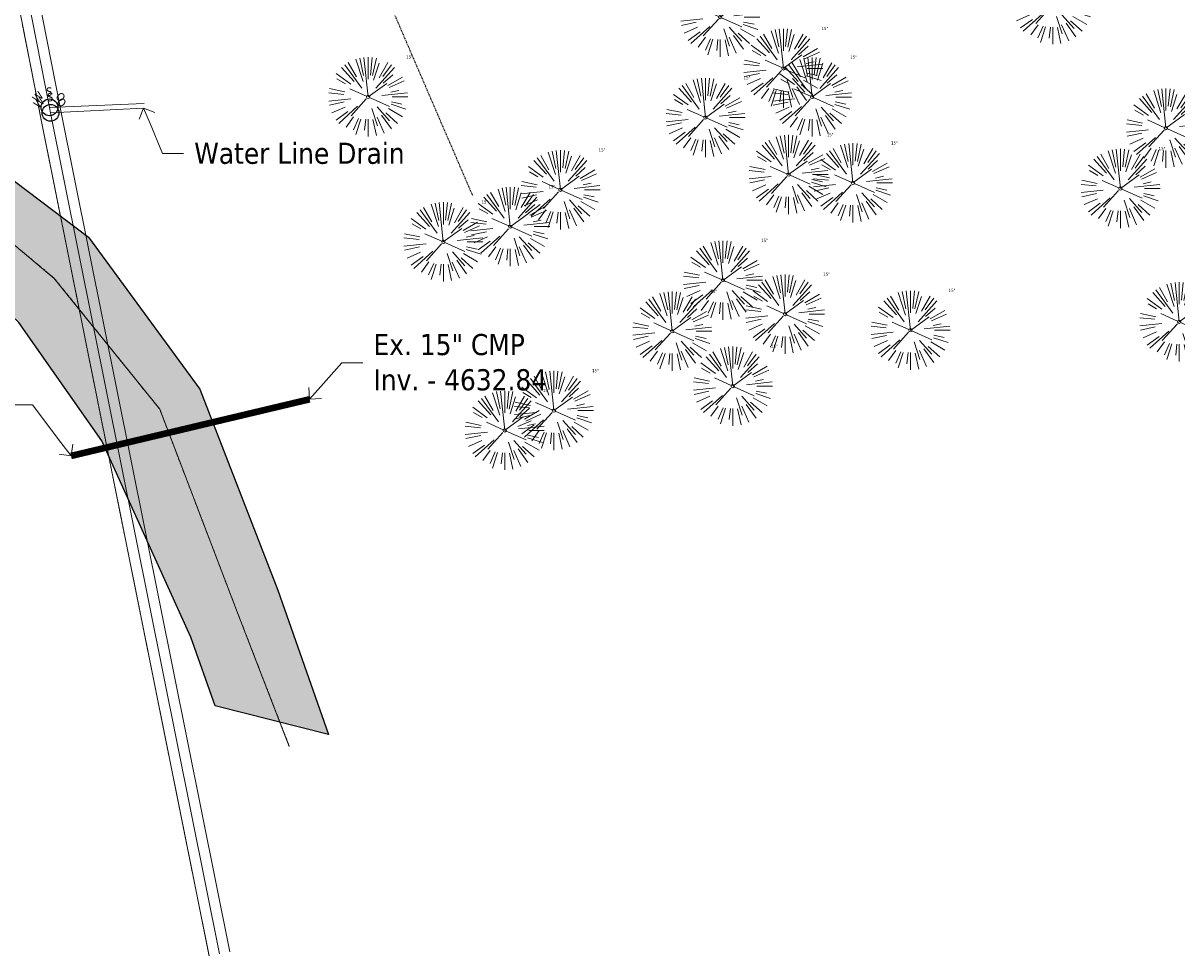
# Model space of a CAD drawing. Header units: feet. Extents: x 1134296 to 1140710, y 647902 to 649877.
# Tile 5 of 66: x 1134821 to 1135040, y 648010 to 648187. Entities that reach past the tile are written whole.
import ezdxf
from ezdxf import colors
from ezdxf.entities.mleader import LeaderData, LeaderLine
from ezdxf.enums import TextEntityAlignment as Align
from ezdxf.lldxf.tags import DXFTag
from ezdxf.math import Vec2, Vec3

# ---------------------------------------------------------------- set-up
doc = ezdxf.new("R2010")
doc.units = ezdxf.units.FT
doc.header["$MEASUREMENT"] = 0
for name, pattern in [('CENTER2', [1.125, 0.75, -0.125, 0.125, -0.125]), ('DIVIDE2', [0.625, 0.25, -0.125, 0, -0.125, 0, -0.125]), ('PHANTOM2', [1.25, 0.625, -0.125, 0.125, -0.125, 0.125, -0.125])]:
    doc.linetypes.add(name, pattern=pattern)
for name, color, linetype in [('C-PRKG-ASPH', 5, 'Continuous'), ('G-TEXT-ST02', 2, 'Continuous'), ('G-XREF', 7, 'Continuous'), ('V-FLOOD-PLAIN', 2, 'DIVIDE2'), ('V-PVMT-ASPH', 111, 'Continuous'), ('V-UTIL-WATR-STRC', 8, 'Continuous')]:
    doc.layers.add(name, color=color, linetype=linetype)
for name, color, linetype, lineweight in [('V-ANNO-TEXT', 8, 'Continuous', 13), ('V-PVMT-HTCH-ASPH', 8, 'Continuous', 13), ('V-SITE-VEGE', 8, 'Continuous', 18), ('V-UTIL-STRM-LINE', 8, 'STORM (.5x)', 15), ('V-UTIL-WATR-LINE', 8, 'WATER', 15)]:
    doc.layers.add(name, color=color, linetype=linetype, lineweight=lineweight)
doc.layers.add('V-PVMT-CNTR', color=8, linetype='Continuous', lineweight=5, plot=False)
doc.styles.add('SEI-Dim & Leader', font='tahoma.ttf')
doc.styles.get("Standard").update_dxf_attribs({"font": 'arial.ttf'})
tags = doc.linetypes.add('STORM (.5x)', pattern='A,0.75,-0.2,["SD",Standard,S=0.08,R=0,X=-0.1,Y=-0.04],-0.15', length=1.1).pattern_tags.tags
tags[6] = DXFTag(74, 10)
tags = doc.linetypes.add('WATER', pattern='A,1.5,-0.2,["W",Standard,S=0.08,R=0,X=-0.1,Y=-0.04],-0.05', length=1.75).pattern_tags.tags
tags[6] = DXFTag(74, 10)

# ---------------------------------------------------------------- blocks, each defined once
blk = doc.blocks.new('V-UTIL-WATR-Water Shutoff')
blk.add_circle((0, 0), 0.03999999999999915)
at = {"style": 'SEI-Dim & Leader'}
for s, rotation, p in [('W', 45, (-0.04144128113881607, 0.03518861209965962)), ('O', 315, (0.03855871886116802, 0.03518861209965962))]:
    blk.add_text(s, height=0.04, rotation=rotation, dxfattribs=at).set_placement(p, align=Align.CENTER)
blk.add_text('S', height=0.04, dxfattribs=at).set_placement((-0.001441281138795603, 0.05518861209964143), align=Align.CENTER)
blk = doc.blocks.new('*U803', base_point=(1134826.363, 648170.821))
at = {"xscale": 39.73102651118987, "yscale": 39.73102651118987, "zscale": 39.73102651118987}
blk.add_blockref('V-UTIL-WATR-Water Shutoff', (1134826.363, 648170.821), dxfattribs=at)
blk = doc.blocks.new('*U804', base_point=(1134826.551, 648169.775))
at = {"xscale": 39.73102651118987, "yscale": 39.73102651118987, "zscale": 39.73102651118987}
blk.add_blockref('V-UTIL-WATR-Water Shutoff', (1134826.551, 648169.775), dxfattribs=at)
blk = doc.blocks.new('_Open90')
at = {"color": 0, "linetype": 'ByBlock', "lineweight": -2}
for p, q in [((0, 0), (-1, 0)), ((-0.5, 0.5), (0, 0)), ((0, 0), (-0.5, -0.5))]:
    blk.add_line(p, q, dxfattribs=at)
blk = doc.blocks.new('*U857', base_point=(1134826.363, 648170.821))
at = {"xscale": 39.73102651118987, "yscale": 39.73102651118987, "zscale": 39.73102651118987}
blk.add_blockref('V-UTIL-WATR-Water Shutoff', (1134826.363, 648170.821), dxfattribs=at)
blk = doc.blocks.new('*U858', base_point=(1134826.551, 648169.775))
at = {"xscale": 39.73102651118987, "yscale": 39.73102651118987, "zscale": 39.73102651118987}
blk.add_blockref('V-UTIL-WATR-Water Shutoff', (1134826.551, 648169.775), dxfattribs=at)
blk = doc.blocks.new('V-SITE-VEGE-Coniferious Tree 2')
at = {"color": 0, "linetype": 'ByBlock'}
for p, q in [((-0.06264093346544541, 0.1926377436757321), (-0.1545378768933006, 0.4755369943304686)), ((-0.0574950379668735, 0.2703678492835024), (-0.1039851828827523, 0.4890788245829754)), ((-0.0003172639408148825, 0.0025937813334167), (-0.05229705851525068, 0.4972664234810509)), ((-3.601054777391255e-05, 0.2219193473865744), (-3.601054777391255e-05, 0.5000060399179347)), ((0.02890183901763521, 0.2753366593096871), (0.05222503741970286, 0.4972664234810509)), ((0.0571938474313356, 0.2692740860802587), (0.1039131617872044, 0.4890788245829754)), ((-0.2201011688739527, 0.1598873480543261), (-0.4045617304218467, 0.2938993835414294)), ((-0.1756943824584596, 0.1950752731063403), (-0.3346129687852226, 0.3715878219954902)), ((-0.07913071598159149, 0.1088658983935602), (-0.2939353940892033, 0.4045257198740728)), ((-0.1460065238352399, 0.2528363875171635), (-0.2500390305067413, 0.4330260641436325)), ((0.06850648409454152, 0.2109817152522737), (0.1382469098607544, 0.425630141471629)), ((0.09777767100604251, 0.108636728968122), (0.3345409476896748, 0.3715878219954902)), ((0.139142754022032, 0.2410654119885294), (0.2499670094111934, 0.4330260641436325)), ((0.1868724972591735, 0.2572635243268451), (0.2938633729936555, 0.4045257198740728)), ((-0.2844040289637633, 0.1641894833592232), (-0.393144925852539, 0.2269610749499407)), ((-0.0009318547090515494, -0.0006770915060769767), (0.2349564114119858, 0.1707208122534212)), ((0.1919663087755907, 0.1728666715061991), (0.3115823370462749, 0.2805763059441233)), ((0.2487690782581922, 0.143647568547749), (0.4329900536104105, 0.2500030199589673)), ((0.2658942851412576, 0.1183972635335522), (0.4567507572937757, 0.2033670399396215)), ((-0.3060292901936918, 0.03215663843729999), (-0.4973024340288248, 0.05226104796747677)), ((-0.2961437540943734, 0.06292784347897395), (-0.4891148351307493, 0.1039491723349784)), ((-0.01992166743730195, 0.008854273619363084), (-0.2318825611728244, 0.1032199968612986)), ((0.173080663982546, 0.01818771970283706), (0.497230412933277, 0.05226104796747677)), ((0.2872695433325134, 0.06106323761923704), (0.3884790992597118, 0.08257391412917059)), ((0.3024988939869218, 0), (0.4999700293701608, 0)), ((-0.2182782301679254, -0.02292736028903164), (-0.4973024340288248, -0.05226104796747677)), ((-0.302185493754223, -0.0642195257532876), (-0.4891148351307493, -0.1039491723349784)), ((-0.2881436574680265, -0.1282723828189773), (-0.4568227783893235, -0.2033670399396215)), ((-0.1320480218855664, -0.1188660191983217), (-0.3716238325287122, -0.3345769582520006)), ((-0.02300503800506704, -0.02554197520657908), (-0.2137781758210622, -0.2373882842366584)), ((0.01849546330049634, -0.008260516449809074), (0.2719985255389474, -0.1211160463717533)), ((0.1143820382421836, -0.1271057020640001), (0.2718110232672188, -0.301920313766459)), ((0.2891445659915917, -0.09395946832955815), (0.4755009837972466, -0.1545018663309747)), ((0.2936342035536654, -0.06241742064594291), (0.4274066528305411, -0.09084484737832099)), ((-0.254528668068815, -0.1848980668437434), (-0.4045617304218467, -0.2938993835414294)), ((-0.1842986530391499, -0.2536176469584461), (-0.2766747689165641, -0.3807650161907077)), ((-0.1213812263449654, -0.2725449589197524), (-0.1855903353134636, -0.4167758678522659)), ((-0.09098502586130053, -0.2799408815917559), (-0.1545378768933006, -0.4755369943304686)), ((-0.02966136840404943, -0.2817638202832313), (-0.04434904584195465, -0.4216092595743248)), ((-3.601054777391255e-05, -0.2817638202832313), (-3.601054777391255e-05, -0.5000060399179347)), ((0.04781873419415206, -0.1473038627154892), (0.1192466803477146, -0.3671294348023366)), ((0.06104806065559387, -0.2873055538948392), (0.1039131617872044, -0.4890788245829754)), ((0.1131111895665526, -0.2541280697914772), (0.2033310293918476, -0.4567867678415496)), ((0.1688618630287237, -0.2324611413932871), (0.2938633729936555, -0.4045257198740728)), ((0.2253521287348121, -0.2029399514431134), (0.3715518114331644, -0.3345769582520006)), ((0.2555295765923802, -0.1475434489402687), (0.4329900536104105, -0.2500030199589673))]:
    blk.add_line(p, q, dxfattribs=at)
blk.add_circle((-3.601054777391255e-05, 0), 0.02083358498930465)
blk = doc.blocks.new('*U909', base_point=(1135283.029964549, 648555.627))
at = {"layer": 'V-SITE-VEGE', "linetype": 'ByBlock', "insert": (1135290.259417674, 648562.877), "char_height": 0.5999999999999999, "attachment_point": 7, "style": 'SEI-Dim & Leader'}
blk.add_mtext('15"', dxfattribs=at)
blk = doc.blocks.new('*U910', base_point=(1135283.029964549, 648555.627))
blk.add_blockref('*U909', (1135283.029964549, 648555.627))
blk = doc.blocks.new('*U911', base_point=(1135283.029964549, 648555.627))
at = {"xscale": 14.99981880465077, "yscale": 14.99981880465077, "zscale": 14.99981880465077}
blk.add_blockref('V-SITE-VEGE-Coniferious Tree 2', (1135283.029964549, 648555.627), dxfattribs=at)
blk.add_blockref('*U910', (1135283.029964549, 648555.627))
blk = doc.blocks.new('C_PHTCH-PACTOLA_02403811')
at = {"layer": 'C-PRKG-ASPH'}
h = blk.add_hatch(dxfattribs=at)
h.set_pattern_fill('ANSI31', color=256, scale=10, angle=70)
h.set_pattern_definition([(115, (0, 0), (-1.132884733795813, -0.5282728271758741), [])])
edge = h.paths.add_edge_path(flags=16)
edge.add_arc((1135093.567290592, 648760.3570235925), 541.9999999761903, 143.5703577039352, 153.2664360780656, ccw=False)
edge.add_arc((1135093.567290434, 648760.3570237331), 541.9999997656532, 133.8742793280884, 143.5703577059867, ccw=False)
edge.add_line((1134717.918854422, 649151.0643979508), (1134791.743864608, 649222.0439889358))
edge.add_arc((1134924.814897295, 649083.6384245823), 191.9999999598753, 124.33581191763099, 133.8742793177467, ccw=False)
edge.add_line((1134816.518779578, 649242.1816391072), (1134837.543218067, 649256.5428028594))
edge.add_arc((1134886.614896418, 649184.7029087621), 87.00000000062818, 64.86660358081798, 124.33581191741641, ccw=False)
edge.add_line((1134923.566161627, 649263.4658695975), (1134945.862647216, 649253.0055803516))
edge.add_arc((1134736.896871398, 648807.5874571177), 491.9999999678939, 56.45911934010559, 64.86660355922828, ccw=False)
edge.add_line((1135008.742528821, 649217.6654234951), (1135070.901654, 649176.4593855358))
edge.add_arc((1135036.644680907, 649124.7828938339), 62.00000000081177, -10.868034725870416, 56.45911933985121, ccw=False)
edge.add_line((1135097.532652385, 649113.0929439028), (1135091.831089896, 649083.3959326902))
edge.add_arc((1135001.481196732, 649100.7423100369), 92.00000001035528, 337.8486329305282, 349.13196525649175, ccw=False)
edge.add_line((1135086.690765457, 649066.0532714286), (1135029.43531187, 648925.4119419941))
edge.add_arc((1134573.749357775, 649110.9228871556), 491.9999995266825, 335.73595333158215, 337.84863296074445, ccw=False)
edge.add_line((1135022.286728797, 648908.7392420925), (1134970.105907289, 648792.9779079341))
edge.add_line((1134970.105907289, 648792.9779079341), (1134955.070696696, 648759.622817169))
edge.add_arc((1134506.533324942, 648961.8064625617), 492.0000003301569, 331.3465562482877, 335.7359533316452, ccw=False)
edge.add_line((1134938.281078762, 648725.8872446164), (1134902.771388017, 648660.9021647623))
edge.add_arc((1134778.161263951, 648728.9926705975), 142.0000000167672, 305.95733191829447, 331.34655630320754, ccw=False)
edge.add_line((1134861.541195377, 648614.0501326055), (1134757.483908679, 648538.5664206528))
edge.add_arc((1134835.579196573, 648430.9089730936), 133.0000000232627, 125.9573319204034, 166.4171722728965)
edge.add_arc((1134672.277915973, 648470.363906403), 35.00000000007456, 244.10855969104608, 346.41717227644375, ccw=False)
edge.add_arc((1134691.461854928, 648509.9128519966), 78.95614352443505, 214.9055155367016, 244.1168481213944, ccw=False)
edge.add_line((1134626.710174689, 648464.732186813), (1134623.062749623, 648469.9579645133))
edge.add_arc((1134821.506139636, 648608.4650796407), 241.9999999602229, 191.1167612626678, 214.9138039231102, ccw=False)
edge.add_line((1134584.046954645, 648561.8052956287), (1134566.403948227, 648651.5934078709))
edge.add_arc((1135049.172208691, 648746.4554480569), 491.9999999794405, 187.9519260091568, 191.1167612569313, ccw=False)
edge.add_line((1134561.903038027, 648678.391101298), (1134552.825444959, 648743.3771249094))
edge.add_arc((1134842.017716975, 648783.7730382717), 292.0000000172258, 166.3961174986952, 187.9519260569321, ccw=False)
edge.add_line((1134558.209758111, 648852.4537669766), (1134566.77306571, 648887.8397463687))
edge.add_arc((1135093.567290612, 648760.357023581), 542.0000000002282, 158.0478401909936, 166.396117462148, ccw=False)
edge.add_arc((1135093.567290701, 648760.357023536), 542.0000000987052, 153.2664360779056, 158.0478401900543, ccw=False)
edge = h.paths.add_edge_path()
edge.add_line((1134664.934415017, 648091.0186503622), (1134641.753924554, 648097.236757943))
edge.add_arc((1135131.441785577, 647965.8792352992), 506.9999999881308, 154.1154939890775, 164.9840567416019, ccw=False)
edge.add_arc((1135131.44177555, 647965.8792402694), 506.9999887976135, 153.4314984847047, 154.115493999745, ccw=False)
edge.add_arc((1134241.513528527, 648410.9103548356), 488.0000000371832, 333.4314984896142, 338.6383717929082)
edge.add_line((1134695.987914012, 648233.1548120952), (1134704.112198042, 648253.9264793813))
edge.add_arc((1134529.027803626, 648322.4060737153), 188.0000000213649, 338.6383717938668, 377.1954705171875)
edge.add_arc((1134651.306425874, 648360.2470375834), 60.00000000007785, 17.1954705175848, 74.97265706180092)
edge.add_line((1134666.863224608, 648418.1951696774), (1134661.500576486, 648419.8056636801))
edge.add_arc((1134691.489318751, 648509.9450223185), 94.99699278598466, 223.9418846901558, 251.5980721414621, ccw=False)
edge.add_arc((1134691.535842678, 648509.9839590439), 95.05751145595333, 214.9165962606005, 223.9393241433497, ccw=False)
edge.add_line((1134613.590003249, 648455.5746160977), (1134609.942525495, 648460.8004692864))
edge.add_arc((1134821.506139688, 648608.4650796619), 258.0000000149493, 191.1167612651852, 214.9138039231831, ccw=False)
edge.add_line((1134568.347173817, 648558.7203512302), (1134550.704167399, 648648.5084634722))
edge.add_arc((1135049.172208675, 648746.4554480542), 507.9999999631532, 187.9519260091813, 191.1167612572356, ccw=False)
edge.add_line((1134546.056886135, 648676.177626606), (1134536.979293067, 648741.163650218))
edge.add_arc((1134842.01771694, 648783.7730382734), 307.9999999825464, 166.3961174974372, 187.9519260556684, ccw=False)
edge.add_line((1134542.658637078, 648856.2170945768), (1134551.221944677, 648891.6030739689))
edge.add_arc((1135093.567290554, 648760.3570237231), 557.9999999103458, 163.9213237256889, 166.3961174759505, ccw=False)
edge.add_arc((1134538.177323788, 648920.4382053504), 19.99999999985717, 343.9213237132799, 402.7699397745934)
edge.add_line((1134552.859048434, 648934.0193305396), (1134533.446357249, 648955.005204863))
edge.add_arc((1135093.567290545, 648760.3570234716), 592.9783928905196, 146.0187423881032, 160.8370986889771, ccw=False)
edge.add_line((1134601.857481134, 649091.7855040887), (1134616.582948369, 649064.0343807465))
edge.add_arc((1134620.999668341, 649066.3780071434), 5.000000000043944, 207.9515834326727, 327.0740857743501)
edge.add_arc((1135093.567290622, 648760.3570235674), 558.0000000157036, 133.8742793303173, 147.0740857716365, ccw=False)
edge.add_line((1134706.829601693, 649162.5981949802), (1134780.654611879, 649233.5777859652))
edge.add_arc((1134924.814897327, 649083.6384245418), 208.0000000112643, 124.3358119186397, 133.8742793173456, ccw=False)
edge.add_line((1134807.494103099, 649255.3935736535), (1134828.518541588, 649269.7547374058))
edge.add_arc((1134886.614896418, 649184.7029087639), 102.9999999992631, 64.86660357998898, 124.33581191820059, ccw=False)
edge.add_line((1134930.361796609, 649277.9510118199), (1134952.658282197, 649267.4907225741))
edge.add_arc((1134736.896871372, 648807.5874570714), 508.0000000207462, 56.4591193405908, 64.86660355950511, ccw=False)
edge.add_line((1135017.583038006, 649231.0012923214), (1135079.742163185, 649189.7952543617))
edge.add_arc((1135036.644680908, 649124.782893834), 77.99999999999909, -10.868034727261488, 56.45911934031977, ccw=False)
edge.add_line((1135113.245677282, 649110.0761826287), (1135107.544114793, 649080.3791714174))
edge.add_arc((1135001.481196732, 649100.7423100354), 108.0000000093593, 337.84863293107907, 349.131965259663, ccw=False)
edge.add_line((1135101.509820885, 649060.0203951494), (1135044.254367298, 648919.3790657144))
edge.add_arc((1134573.749357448, 649110.9228872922), 507.9999998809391, 335.7359533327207, 337.84863295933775, ccw=False)
edge.add_line((1135036.873309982, 648902.1641641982), (1134969.657277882, 648753.0477392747))
edge.add_arc((1134506.53332524, 648961.8064624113), 507.9999999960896, 331.346556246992, 335.73595333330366, ccw=False)
edge.add_line((1134952.321656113, 648718.215074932), (1134916.811965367, 648653.2299950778))
edge.add_arc((1134778.161263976, 648728.9926705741), 157.9999999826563, 305.9573319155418, 331.3465563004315, ccw=False)
edge.add_line((1134870.936117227, 648601.0988607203), (1134766.878830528, 648525.6151487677))
edge.add_arc((1134835.579196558, 648430.9089731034), 117.0000000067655, 125.9573319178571, 162.264860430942)
edge.add_arc((1134752.713885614, 648457.4106757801), 29.99999999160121, 162.264860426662, 196.8024120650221)
edge.add_arc((1134835.579196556, 648430.9089731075), 113.0000000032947, 170.9217318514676, 197.5476736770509)
edge.add_line((1134727.837491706, 648396.8395581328), (1134731.162683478, 648386.3239143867))
edge.add_arc((1134529.027802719, 648322.4060734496), 212.0000009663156, 11.340079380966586, 17.54767372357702, ccw=False)
edge.add_arc((1134529.055568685, 648322.403813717), 211.9732215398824, -20.64909134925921, 11.342153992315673, ccw=False)
edge.add_arc((1134759.869013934, 648235.3149369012), 34.72371615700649, 159.1871917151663, 239.4135572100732)
edge.add_line((1134742.200276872, 648205.422593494), (1134709.513, 648185.696))
edge.add_line((1134709.513, 648185.696), (1134698.996135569, 648181.0065459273))
edge.add_arc((1135131.441785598, 647965.8792352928), 483.0000000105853, 153.5511843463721, 164.9840567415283)
blk = doc.blocks.new('C_XBASE-PACTOLA_02403811')
at = {"layer": 'V-PVMT-HTCH-ASPH', "transparency": 33554483}
h = blk.add_hatch(dxfattribs=at)
h.set_pattern_fill('DOTS', color=256, scale=30)
h.set_pattern_definition([(0, (0, 0), (0.9375, 1.875), [0, -1.875])])
h.paths.add_polyline_path([(1134742.075672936, 648205.3473956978), (1134743.005, 648204.661), (1134781.822, 648181.915), (1134815.223, 648160.1869999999), (1134833.748, 648146.244), (1134854.823, 648117.4649999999), (1134869.618, 648079.3569999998), (1134879.185000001, 648052.0120000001), (1134857.767, 648057.4479999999), (1134853.109, 648070.4499999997), (1134836.305, 648107.6809999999), (1134820.558, 648130.0690000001), (1134803.909, 648145.9079999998), (1134772.427, 648164.2510000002), (1134732.878, 648182.7689999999), (1134724.142999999, 648184.6859999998), (1134709.513, 648185.696)])
at = {"layer": 'V-FLOOD-PLAIN', "flags": 128}
blk.add_lwpolyline([(1134906.520776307, 648154.1371743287), (1134884.291874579, 648205.684545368), (1134869.470670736, 648266.484706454), (1134876.026667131, 648336.540384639), (1134931.991497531, 648403.8202146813), (1134980.235505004, 648427.2436063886), (1135018.360916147, 648409.3907559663), (1135088.703310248, 648361.0627811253), (1135089.088064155, 648360.7633367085)], dxfattribs=at)
at = {"layer": 'V-PVMT-ASPH', "flags": 128}
blk.add_lwpolyline([(1134742.075672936, 648205.3473956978), (1134743.005, 648204.661), (1134781.822, 648181.915), (1134815.223, 648160.1869999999), (1134833.748, 648146.244), (1134854.823, 648117.4649999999), (1134869.618, 648079.3569999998), (1134879.185000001, 648052.0120000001), (1134857.767, 648057.4479999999), (1134853.109, 648070.4499999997), (1134836.305, 648107.6809999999), (1134820.558, 648130.0690000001), (1134803.909, 648145.9079999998), (1134772.427, 648164.2510000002), (1134732.878, 648182.7689999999), (1134724.142999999, 648184.6859999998), (1134709.513, 648185.696)], close=True, dxfattribs=at)
at = {"layer": 'V-PVMT-CNTR', "lineweight": 5, "flags": 128}
blk.add_lwpolyline([(1134776.108, 648172.3619999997), (1134809.197, 648153.5579999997), (1134827.278, 648138.4249999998), (1134847.24, 648113.6499999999), (1134861.793, 648075.5789999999), (1134871.780999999, 648049.7909999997)], dxfattribs=at)
at = {"layer": 'V-PVMT-CNTR', "linetype": 'CENTER2', "lineweight": 5, "flags": 128}
blk.add_lwpolyline([(1134776.108, 648172.3619999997), (1134809.197, 648153.5579999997), (1134827.278, 648138.4249999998), (1134847.24, 648113.6499999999), (1134861.793, 648075.5789999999), (1134871.780999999, 648049.7909999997)], dxfattribs=at)
at = {"layer": 'V-UTIL-STRM-LINE', "const_width": 1.25, "flags": 128}
blk.add_lwpolyline([(1134875.633, 648115.526), (1134830.442, 648104.7960000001)], dxfattribs=at)
at = {"layer": 'V-UTIL-STRM-LINE', "ltscale": 0.75, "const_width": 0.2, "flags": 128}
blk.add_lwpolyline([(1134875.633, 648115.526), (1134830.442, 648104.7960000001)], dxfattribs=at)
at = {"layer": 'V-UTIL-WATR-LINE', "flags": 128}
for points in [[(1134858.557610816, 648010.4898877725), (1134826.551, 648169.775), (1134826.363, 648170.821), (1134717.163755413, 648725.1374681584), (1134629.625, 649043.227), (1134625.054, 649060.913), (1134616.072228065, 649112.68400944), (1134604.908, 649127.2305)], [(1134860.518417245, 648010.8838904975), (1134828.515838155, 648170.1489383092), (1134828.328508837, 648171.1912067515), (1134719.111722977, 648725.5967178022), (1134719.100313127, 648725.6381777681)], [(1134826.363, 648170.821), (1134844.312, 648171.574)], [(1134826.551, 648169.775), (1134844.195, 648170.696)]]:
    blk.add_lwpolyline(points, dxfattribs=at)
at = {"layer": 'V-UTIL-WATR-LINE', "ltscale": 0.75, "flags": 128}
blk.add_lwpolyline([(1134856.596804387, 648010.0958850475), (1134824.586161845, 648169.4010616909), (1134824.397491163, 648170.4507932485), (1134715.215787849, 648724.6782185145), (1134627.692539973, 649042.7114006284), (1134623.097313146, 649060.4911384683), (1134614.185837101, 649111.8569618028), (1134603.321415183, 649126.0128183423)], dxfattribs=at)
at = {"layer": 'V-UTIL-WATR-LINE', "linetype": 'PHANTOM2', "ltscale": 0.75, "flags": 128}
blk.add_lwpolyline([(1134856.596804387, 648010.0958850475), (1134824.586161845, 648169.4010616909), (1134824.397491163, 648170.4507932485), (1134715.215787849, 648724.6782185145), (1134627.692539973, 649042.7114006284), (1134623.097313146, 649060.4911384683), (1134614.185837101, 649111.8569618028), (1134603.321415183, 649126.0128183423)], dxfattribs=at)
at = {"layer": 'V-SITE-VEGE'}
for p in [(1135016.375758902, 648190.26309375), (1134953.398758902, 648187.90909375), (1134965.364540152, 648178.206), (1134886.712540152, 648172.803), (1134970.793540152, 648172.78), (1134950.61252662, 648168.8749624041), (1135037.821540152, 648166.896), (1134966.347977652, 648158.0871562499), (1134923.145977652, 648155.2091562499), (1134978.530540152, 648156.5215058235), (1135029.214977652, 648155.4491562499), (1134913.637821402, 648148.2231875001), (1134900.961821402, 648145.3351875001), (1134953.927977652, 648138.0651562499), (1134965.682977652, 648131.6591562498), (1134944.313977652, 648128.4291562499), (1134989.435977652, 648128.5931562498), (1135040.334977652, 648130.2001562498), (1134955.784977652, 648118.0211562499), (1134921.891977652, 648113.3981562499), (1134912.584977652, 648109.6371562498)]:
    blk.add_blockref('*U911', p, dxfattribs=at)
at = {"layer": 'V-UTIL-WATR-STRC'}
for name, p in [('*U803', (1134826.363, 648170.821)), ('*U857', (1134826.363, 648170.821)), ('*U804', (1134826.551, 648169.775)), ('*U858', (1134826.551, 648169.775))]:
    blk.add_blockref(name, p, dxfattribs=at)
at = {"layer": 'V-UTIL-WATR-STRC', "xscale": 39.73102651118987, "yscale": 39.73102651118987, "zscale": 39.73102651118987}
for p in [(1134826.363, 648170.821), (1134826.551, 648169.775)]:
    blk.add_blockref('V-UTIL-WATR-Water Shutoff', p, dxfattribs=at)
at = {"layer": 'V-ANNO-TEXT'}
ml = blk.add_multileader_mtext('Standard', dxfattribs=at)
ml.set_content('Water Line Drain', color=256, style='SEI-Dim & Leader')
ml.set_leader_properties(color=256, linetype='ByLayer', lineweight=-1)
ml.set_arrow_properties(name='OPEN90')
ml.build(insert=Vec2(0, 0))
ml.multileader.update_dxf_attribs({"text_left_attachment_type": 2, "text_right_attachment_type": 2, "dogleg_length": 0.1, "arrow_head_size": 3.2, "scale": 40})
ctx = ml.context
ctx.base_point, ctx.scale, ctx.arrow_head_size, ctx.plane_origin = Vec3(1134851.773666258, 648162.0709708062), 40, 3.2, Vec3(1134844.195, 648170.696)
ctx.left_attachment, ctx.right_attachment = 2, 2
notes = []
notes.append((ctx, [(0, (1, 1, 0), (1134847.773666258, 648162.0709708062), (1, 0), 4, [(0, [(1134844.195, 648170.696)], 0, [])])]))
ctx.mtext.insert, ctx.mtext.flow_direction = Vec3(1134853.773666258, 648164.1260413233), 5
ml = blk.add_multileader_mtext('Standard', dxfattribs=at)
ml.set_content('Ex. 15" CMP\\PInv. - 4632.84', color=256, style='SEI-Dim & Leader')
ml.set_leader_properties(color=256, linetype='ByLayer', lineweight=-1)
ml.set_arrow_properties(name='OPEN90')
ml.build(insert=Vec2(0, 0))
ml.multileader.update_dxf_attribs({"text_left_attachment_type": 2, "text_right_attachment_type": 2, "dogleg_length": 0.1, "arrow_head_size": 3.2, "scale": 40})
ctx = ml.context
ctx.base_point, ctx.scale, ctx.arrow_head_size, ctx.plane_origin = Vec3(1134885.729506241, 648122.4336324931), 40, 3.2, Vec3(1134875.633, 648115.526)
ctx.left_attachment, ctx.right_attachment = 2, 2
notes.append((ctx, [(0, (1, 1, 0), (1134881.729506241, 648122.4336324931), (1, 0), 4, [(0, [(1134875.633, 648115.526)], 0, [])])]))
ctx.mtext.insert, ctx.mtext.flow_direction = Vec3(1134887.729506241, 648127.8945682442), 5
ml = blk.add_multileader_mtext('Standard', dxfattribs=at)
ml.set_content('Inv. - 4639.14', color=256, style='SEI-Dim & Leader')
ml.set_leader_properties(color=256, linetype='ByLayer', lineweight=-1)
ml.set_arrow_properties(name='OPEN90')
ml.build(insert=Vec2(0, 0))
ml.multileader.update_dxf_attribs({"text_left_attachment_type": 2, "text_right_attachment_type": 2, "dogleg_length": 0.1, "arrow_head_size": 3.2, "scale": 40})
ctx = ml.context
ctx.base_point, ctx.scale, ctx.arrow_head_size, ctx.plane_origin = Vec3(1134780.899721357, 648114.4578012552, -4640.117999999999), 40, 3.2, Vec3(1134830.442, 648104.7960000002, -4640.117999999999)
ctx.left_attachment, ctx.right_attachment, ctx.text_align_type = 2, 2, 2
notes.append((ctx, [(0, (1, 1, 0), (1134823.161642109, 648114.4578012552, -4640.117999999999), (-1, 0), 4, [(0, [(1134830.442, 648104.7960000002, -4640.117999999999)], 0, [])])]))
ctx.mtext.insert, ctx.mtext.alignment, ctx.mtext.flow_direction = Vec3(1134817.161642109, 648116.5410786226, -4640.117999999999), 3, 5
for ctx, leaders in notes:
    for number, flags, end, landing, length, lines in leaders:
        leader = LeaderData()
        leader.index, (leader.has_last_leader_line, leader.has_dogleg_vector, leader.attachment_direction) = number, flags
        leader.last_leader_point, leader.dogleg_vector, leader.dogleg_length = Vec3(end), Vec3(landing), length
        for number, points, colour, breaks in lines:
            line = LeaderLine()
            line.index, line.vertices, line.color, line.breaks = number, Vec3.list(points), colors.encode_raw_color(colour), breaks
            leader.lines.append(line)
        ctx.leaders.append(leader)

msp = doc.modelspace()

# ---------------------------------------------------------------- block references
at = {"layer": 'G-TEXT-ST02'}
msp.add_blockref('C_PHTCH-PACTOLA_02403811', (0, 0), dxfattribs=at)

# ---------------------------------------------------------------- next in the draw order: block references
at = {"layer": 'G-XREF'}
msp.add_blockref('C_XBASE-PACTOLA_02403811', (0, 0), dxfattribs=at)

doc.saveas('drawing.dxf')
